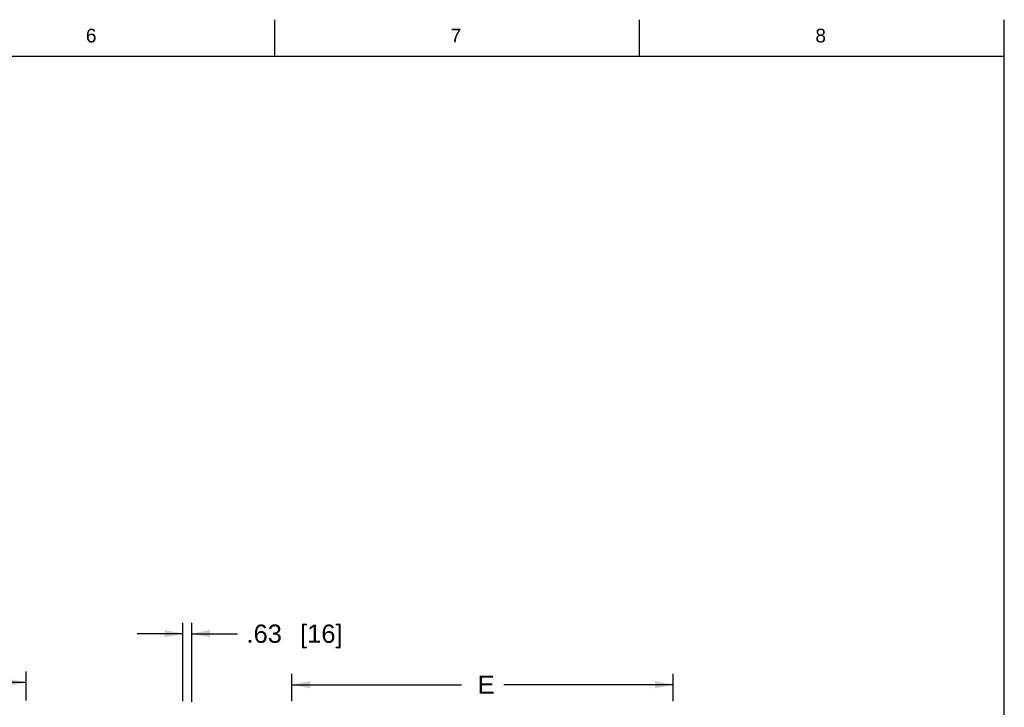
# Model space of a CAD drawing. Header units: inches. Extents: x 4 to 212, y 4 to 137.
# Tile 9 of 9: x 142 to 211, y 89 to 137. Entities that reach past the tile are written whole.
import ezdxf
from ezdxf.enums import TextEntityAlignment as Align

# ---------------------------------------------------------------- set-up
doc = ezdxf.new("R2010")
doc.units = ezdxf.units.IN
doc.header["$LTSCALE"] = 11.968
doc.header["$MEASUREMENT"] = 0
doc.layers.get('0').update_dxf_attribs({"linetype": 'CONTINUOUS'})
doc.styles.get("Standard").update_dxf_attribs({"font": 'arial.ttf'})
doc.dimstyles.new('DIMSTYLE_1', dxfattribs={"dimtxt": 1.28, "dimasz": 1.28, "dimexe": 0.06, "dimexo": 0.0625, "dimgap": 0.05, "dimtad": 0, "dimtih": 1, "dimtoh": 1, "dimzin": 4, "dimdsep": 46, "dimtxsty": 'Standard', "dimblk": '_FILLED', "dimblk1": '_FILLED', "dimblk2": '_FILLED', "dimcen": 0.09, "dimadec": 0, "dimazin": 0, "dimtfac": 1, "dimtofl": 0, "dimtmove": 0, "dimatfit": 3, "dimldrblk": '_FILLED', "dimfxl": 0, "dimtolj": 1, "dimtzin": 4, "dimarcsym": 0})
doc.dimstyles.new('DIMSTYLE_2', dxfattribs={"dimtxt": 1.28, "dimasz": 1.28, "dimexe": 0.06, "dimexo": 0.0625, "dimgap": 0.05, "dimtad": 0, "dimtih": 1, "dimtoh": 1, "dimdec": 3, "dimzin": 4, "dimdsep": 46, "dimtxsty": 'Standard', "dimblk": '_FILLED', "dimblk1": '_FILLED', "dimblk2": '_FILLED', "dimcen": 0.09, "dimadec": 0, "dimazin": 0, "dimtfac": 1, "dimtdec": 3, "dimtofl": 0, "dimtmove": 0, "dimatfit": 3, "dimldrblk": '_FILLED', "dimfxl": 0, "dimtolj": 1, "dimtzin": 4, "dimarcsym": 0})

# ---------------------------------------------------------------- blocks, each defined once
blk = doc.blocks.new('_FILLED')
at = {"color": 0, "linetype": 'ByBlock'}
blk.add_solid([(0, 0), (-1, 0.2), (-1, -0.2)], dxfattribs=at)
blk = doc.blocks.new('*D8')
at = {"color": 7, "linetype": 'Continuous'}
for p, q in [((161.208, 89.648), (161.208, 91.056)), ((187.958, 89.648), (187.958, 91.056)), ((161.208, 90.288), (173.1, 90.288)), ((187.958, 90.288), (176.065, 90.288)), ((161.208, 89.138), (161.208, 89.648)), ((187.958, 89.138), (187.958, 89.648))]:
    blk.add_line(p, q, dxfattribs=at)
at = {"color": 7, "linetype": 'Continuous', "xscale": 1.28, "yscale": 1.28, "zscale": 1.28, "rotation": 180}
blk.add_blockref('_FILLED', (161.208, 90.288), dxfattribs=at)
at = {"color": 7, "linetype": 'Continuous', "xscale": 1.28, "yscale": 1.28, "zscale": 1.28}
blk.add_blockref('_FILLED', (187.958, 90.288), dxfattribs=at)
at = {"color": 7, "linetype": 'Continuous'}
blk.add_text(' E', height=1.28, dxfattribs=at).set_placement((174.583, 89.648), align=Align.CENTER)
blk = doc.blocks.new('*D9')
at = {"color": 7, "linetype": 'Continuous'}
for p, q in [((153.548, 89.138), (153.548, 94.635)), ((154.173, 89.076), (154.173, 94.635)), ((153.548, 93.867), (150.348, 93.867)), ((154.173, 93.867), (157.376, 93.867))]:
    blk.add_line(p, q, dxfattribs=at)
at = {"color": 7, "linetype": 'Continuous', "xscale": 1.28, "yscale": 1.28, "zscale": 1.28}
blk.add_blockref('_FILLED', (153.548, 93.867), dxfattribs=at)
at = {"color": 7, "linetype": 'Continuous', "xscale": 1.28, "yscale": 1.28, "zscale": 1.28, "rotation": 180}
blk.add_blockref('_FILLED', (154.173, 93.867), dxfattribs=at)
at = {"color": 7, "linetype": 'Continuous'}
for s, p in [('.63', (158.016, 93.227)), ('[', (161.78, 93.227)), ('16', (162.275, 93.227)), (']', (164.264, 93.227))]:
    blk.add_text(s, height=1.28, dxfattribs=at).set_placement(p)
blk = doc.blocks.new('*D11')
at = {"color": 7, "linetype": 'Continuous'}
for p, q in [((115.808, 89.812), (115.808, 91.22)), ((142.554, 89.812), (142.554, 91.22)), ((115.808, 90.452), (127.699, 90.452)), ((142.554, 90.452), (130.663, 90.452)), ((115.808, 89.185), (115.808, 89.812)), ((142.554, 89.185), (142.554, 89.812))]:
    blk.add_line(p, q, dxfattribs=at)
at = {"color": 7, "linetype": 'Continuous', "xscale": 1.28, "yscale": 1.28, "zscale": 1.28, "rotation": 180}
blk.add_blockref('_FILLED', (115.808, 90.452), dxfattribs=at)
at = {"color": 7, "linetype": 'Continuous', "xscale": 1.28, "yscale": 1.28, "zscale": 1.28}
blk.add_blockref('_FILLED', (142.554, 90.452), dxfattribs=at)
at = {"color": 7, "linetype": 'Continuous'}
blk.add_text(' B', height=1.28, dxfattribs=at).set_placement((129.181, 89.812), align=Align.CENTER)

msp = doc.modelspace()

# ---------------------------------------------------------------- linework, layer by layer
at = {"color": 7, "linetype": 'Continuous'}
for p, q in [((160, 134.4), (160, 136.96)), ((185.6, 134.4), (185.6, 136.96)), ((211.2, 6.4), (211.2, 136.96)), ((3.84, 134.4), (211.2, 134.4))]:
    msp.add_line(p, q, dxfattribs=at)

# ---------------------------------------------------------------- texts
for s, p in [('6', (147.1137, 135.3653)), ('7', (172.7137, 135.3653)), ('8', (198.3137, 135.3653))]:
    msp.add_text(s, height=0.96, dxfattribs=at).set_placement(p, align=Align.CENTER)

# ---------------------------------------------------------------- dimensions: what is measured, and where the dimension line sits
dim = msp.add_linear_dim(base=(154.1734082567, 93.8674778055), p1=(153.5484082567, 89.0754457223), p2=(154.1734082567, 89.0134457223), dimstyle='DIMSTYLE_1', dxfattribs=at)
dim.commit()
dim.dimension.update_dxf_attribs({"geometry": '*D9', "text_midpoint": (161.3877240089, 93.8674778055), "dimtype": 160})
for base, p1, p2, text, picture, middle in [((142.5536, 90.452), (115.8084, 89.1224), (142.5536, 89.1224), ' B', '*D11', (129.446, 90.452)), ((187.9576, 90.2876), (161.2076, 89.0754), (187.9576, 89.0754), ' E', '*D8', (174.8547, 90.2876))]:
    dim = msp.add_linear_dim(base=base, p1=p1, p2=p2, text=text, dimstyle='DIMSTYLE_2', dxfattribs=at)
    dim.commit()
    dim.dimension.update_dxf_attribs({"geometry": picture, "text_midpoint": middle, "dimtype": 160})

doc.saveas('drawing.dxf')
